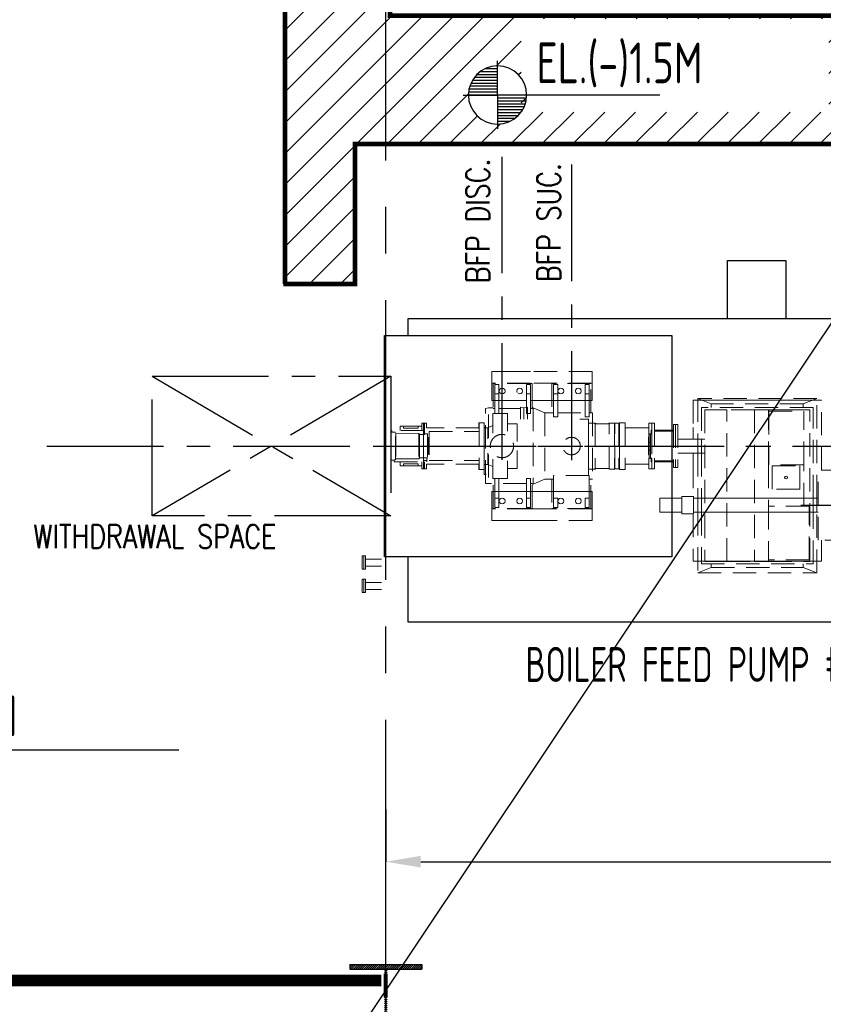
# Model space of a CAD drawing. Extents: x -7650383 to 4934791, y -114316 to 1826789.
# Tile 55 of 256: x 226249 to 233146, y 289374 to 297823. Entities that reach past the tile are written whole.
import ezdxf

# ---------------------------------------------------------------- set-up
doc = ezdxf.new("R2010")
doc.units = 0
doc.header["$LTSCALE"] = 800
doc.header["$MEASUREMENT"] = 0
for name, pattern in [('CENTER', [2, 1.25, -0.25, 0.25, -0.25]), ('CENTER2', [1.125, 0.75, -0.125, 0.125, -0.125]), ('DASHDOT', [1, 0.5, -0.25, 0, -0.25]), ('GTCHAIN', [24, 16, -3.2, 1.6, -3.2]), ('GTDASH', [12, 8, -4]), ('GTDOT', [6, 1.6, -4.4]), ('HIDDEN', [0.375, 0.25, -0.125])]:
    doc.linetypes.add(name, pattern=pattern)
doc.layers.get('0').update_dxf_attribs({"linetype": 'CONTINUOUS'})
for name, color, linetype in [('0-7-COL', 2, 'CENTER'), ('CEN', 2, 'CENTER'), ('CENTER', 2, 'CENTER'), ('COL', 1, 'CENTER'), ('DIM', 4, 'CONTINUOUS'), ('EQP', 1, 'CONTINUOUS'), ('GRID', 8, 'CENTER'), ('GT_1', 7, 'CONTINUOUS'), ('HANGERS', 1, 'CONTINUOUS'), ('STR', 2, 'CONTINUOUS'), ('TEXT', 3, 'CONTINUOUS'), ('TRENCH', 1, 'CONTINUOUS')]:
    doc.layers.add(name, color=color, linetype=linetype)
doc.layers.add('EQPT', color=8, linetype='HIDDEN', lineweight=9)
doc.styles.add('ROMANS', font='ISO9.shx', dxfattribs={"width": 0.8})
doc.styles.add('S1', font='SIMPLEX.SHX', dxfattribs={"height": 200})
doc.styles.add('S3', font='ROMANS1.SHX', dxfattribs={"width": 0.8})
doc.styles.get("Standard").update_dxf_attribs({"font": 'ISO9'})
doc.dimstyles.new('STANDARD$0', dxfattribs={"dimtxt": 250, "dimasz": 200, "dimexe": 0, "dimexo": 0, "dimgap": 100, "dimtad": 1, "dimdec": 0, "dimzin": 0, "dimdsep": 46, "dimtxsty": 'S1', "dimcen": 0, "dimadec": 0, "dimazin": 0, "dimtfac": 1, "dimtdec": 0, "dimtmove": 2, "dimatfit": 3, "dimfxl": 1, "dimtolj": 1, "dimtzin": 0, "dimarcsym": 0})

# ---------------------------------------------------------------- blocks, each defined once
blk = doc.blocks.new('*X52')
at = {"color": 0}
for p, q in [((36226, 29425), (36329.8, 29425)), ((36114.7, 29325), (36329.8, 29325)), ((36131.6, 29350), (36329.8, 29350)), ((36153.7, 29375), (36329.8, 29375)), ((36183.1, 29400), (36329.8, 29400)), ((36085.3, 29250), (36329.8, 29250)), ((36092.1, 29275), (36329.8, 29275)), ((36101.7, 29300), (36329.8, 29300)), ((36079.8, 29200), (36329.8, 29200)), ((36081.3, 29225), (36329.8, 29225))]:
    blk.add_line(p, q, dxfattribs=at)
blk = doc.blocks.new('LEVEL')
for p, q in [((0, 0), (0, 293.6)), ((-294.9, 0), (0, 0)), ((1392.6, 0), (0, 0)), ((0, 0), (0, -290.4))]:
    blk.add_line(p, q)
for start, end in [(90, 180), (0, 90), (180, 270), (270, 0)]:
    blk.add_arc((0, 0), 250, start, end)
blk.add_blockref('*X52', (-36329.8, -29197.5))
at = {"rotation": 180}
blk.add_blockref('*X52', (36329.8, 29197.5), dxfattribs=at)
at = {"flags": 4}
blk.add_attdef('LEVEL', (335.7, 101), '', height=250, dxfattribs=at)
blk = doc.blocks.new('*D355')
at = {"layer": 'DIM', "color": 9, "lineweight": -2, "transparency": 16777216}
for p, q in [((238261.2, 294164.4), (238261.2, 290597.9)), ((229391.2, 291045.3), (229391.2, 290597.9)), ((229691.2, 290597.9), (237961.2, 290597.9))]:
    blk.add_line(p, q, dxfattribs=at)
at = {"layer": 'DIM', "color": 9, "transparency": 16777216}
for points in [[(229691.2, 290647.9), (229691.2, 290547.9), (229391.2, 290597.9)], [(237961.2, 290647.9), (237961.2, 290547.9), (238261.2, 290597.9)]]:
    blk.add_solid(points, dxfattribs=at)
at = {"layer": 'DIM', "transparency": 16777216, "insert": (233826.2, 290872.9), "char_height": 350, "attachment_point": 5, "style": 'ROMANS'}
blk.add_mtext('\\A1;8870', dxfattribs=at)
blk = doc.blocks.new('TRENCH')
at = {"layer": 'GT_1', "linetype": 'Continuous', "ltscale": 0.025}
h = blk.add_hatch(dxfattribs=at)
h.set_pattern_fill('ANSI31', color=134, scale=1500, style=0)
h.paths.add_polyline_path([(365533, 135821.7), (364283, 135821.7), (364283, 132421.7), (356493, 132421.7), (356493, 134344.9), (355593, 134344.9), (355593, 130119.7), (356193.5, 130119.7), (356193.5, 131321.7), (362151, 131321.7), (362151, 130119.7), (362651, 130119.7), (362651, 131321.7), (364678, 131321.7), (364678, 130119.7), (365028, 130119.7), (365028, 131321.7), (365533, 131321.7)])
edge = h.paths.add_edge_path(flags=16)
edge.add_arc((357416.7, 131744.8), 250, 90, 180, ccw=False)
edge.add_arc((357416.7, 131744.8), 250, 0, 90, ccw=False)
edge.add_arc((357416.7, 131744.8), 250, -90, 0, ccw=False)
edge.add_arc((357416.7, 131744.8), 250, 180, 270, ccw=False)
h.paths.add_polyline_path([(357619.1, 131595.7), (360259.1, 131595.7), (360259.1, 132395.7), (357619.1, 132395.7)], flags=16)
h.paths.add_polyline_path([(364199.2, 131682.2), (365240.8, 131682.2)], flags=16)
h.paths.add_polyline_path([(360896.3, 131347.2), (360896.3, 132402.2), (360908.8, 132399.2), (360908.8, 131344.2)], flags=16)
at = {"layer": 'GT_1', "color": 134, "linetype": 'Continuous', "ltscale": 0.025, "const_width": 40, "flags": 128}
blk.add_lwpolyline([(355593, 130119.7), (355593, 134344.9), (356493, 134344.9), (356493, 132421.7), (364283, 132421.7), (364283, 135821.7), (365533, 135821.7), (365533, 131321.7), (365028, 131321.7), (365028, 130119.7), (364678, 130119.7), (364678, 131321.7), (362651, 131321.7), (362651, 130119.7), (362151, 130119.7), (362151, 131321.7), (356193.5, 131321.7), (356193.5, 130119.7), (355578.5, 130119.7)], dxfattribs=at)
blk = doc.blocks.new('BFP')
at = {"layer": '0-7-COL', "linetype": 'CENTER2', "ltscale": 2}
blk.add_line((44283.8, 128729.7), (48428.6, 128729.7), dxfattribs=at)
at = {"layer": 'CEN'}
blk.add_line((47940.6, 128221.7), (49426.2, 128221.7), dxfattribs=at)
at = {"layer": 'DIM', "color": 1}
blk.add_lwpolyline([(47312.8, 130321.7), (47812.8, 130321.7), (47812.8, 129821.7), (47312.8, 129821.7)], close=True, dxfattribs=at)
at = {"layer": 'DIM', "color": 1, "flags": 128}
for points in [[(52374.8, 127809.2), (54239.8, 127809.2), (54239.8, 128969.2), (52374.8, 128969.2), (52374.8, 129821.7), (44569.8, 129821.7), (44569.8, 129679.7)], [(44569.8, 127779.7), (44569.8, 127221.7), (50162.8, 127221.7), (50162.8, 127371.7), (51162.8, 127371.7), (51162.8, 127221.7), (52374.8, 127221.7), (52374.8, 127809.2)]]:
    blk.add_lwpolyline(points, dxfattribs=at)
blk.add_lwpolyline([(44368.3, 129679.7), (46834.8, 129679.7), (46834.8, 127779.7), (44368.3, 127779.7)], close=True, dxfattribs=at)
at = {"layer": 'EQPT', "linetype": 'GTDOT'}
for p, q in [((45621.1, 129369.7), (45290.8, 129369.7)), ((45290.8, 129369.7), (45290.8, 129367.5)), ((45506.6, 129214.2), (45503.3, 129201.7)), ((45503.3, 129201.7), (45506.6, 129189.2)), ((45515.8, 129223.4), (45506.6, 129214.2)), ((45528.3, 129226.7), (45515.8, 129223.4)), ((45540.8, 129223.4), (45528.3, 129226.7)), ((45549.8, 129214.5), (45540.8, 129223.4)), ((45540.8, 129180), (45550, 129189.2)), ((45553.3, 129201.7), (45550, 129214.2)), ((45550, 129189.2), (45553.3, 129201.7)), ((45595, 129256.7), (45585.8, 129256.7)), ((45585.8, 129256.7), (45585.8, 129176.7)), ((45620.8, 129176.7), (45620.8, 129229.8)), ((45635.8, 129079.9), (45635.8, 129221.8)), ((45300.8, 129119.7), (45585.8, 129119.7)), ((45515.8, 129180), (45528.3, 129176.7)), ((45528.3, 129176.7), (45540.8, 129180)), ((45585.8, 129176.7), (45620.8, 129176.7)), ((45585.8, 129176.7), (45585.8, 129007.8)), ((45620.8, 129071.9), (45620.8, 129176.7)), ((45621.1, 129119.7), (45669.1, 129119.7)), ((45804.8, 129119.7), (46139.8, 129119.7)), ((48077.8, 129122.7), (47057.8, 129122.7)), ((45298.3, 128841.7), (45298.3, 129007.7)), ((45298.3, 129007.7), (45425.3, 129007.7)), ((45425.3, 129007.7), (45425.3, 128857.1)), ((45585.8, 129007.8), (45594.8, 129007.8)), ((46118.8, 128959.7), (46044.8, 128959.7)), ((46118.8, 128477.7), (46118.8, 128959.7)), ((46120.3, 128928.2), (46118.8, 128931.7)), ((44702.8, 128924.7), (44702.8, 128854.7)), ((44702.8, 128854.7), (44702.8, 128534.7)), ((44702.8, 128854.7), (44712.8, 128854.7)), ((44712.8, 128854.7), (44712.8, 128924.7)), ((45224.3, 128529.7), (45224.3, 128886.7)), ((45254.3, 128886.7), (45235.3, 128886.7)), ((45298.3, 128904.9), (45254.3, 128886.7)), ((45254.3, 128886.7), (45254.3, 128791)), ((45425.3, 128921.2), (45507.3, 128921.2)), ((45507.3, 128921.2), (45507.3, 128768)), ((46123.8, 128926.7), (46120.3, 128928.2)), ((46154.8, 128926.7), (46123.8, 128926.7)), ((46385.8, 128861.7), (46386.8, 128861.7)), ((46386.8, 128861.7), (46386.8, 128597.7)), ((46661.8, 128865.7), (46656.8, 128865.7)), ((46656.8, 128865.7), (46656.8, 128833.2)), ((47017.7, 128889.7), (47017.7, 128789.7)), ((46638.8, 128804.7), (46634.8, 128804.7)), ((46634.8, 128797.3), (46634.8, 128804.7)), ((46634.8, 128729.7), (46634.8, 128796.9)), ((46652.8, 128834.7), (46638.8, 128834.7)), ((46638.8, 128834.7), (46638.8, 128624.7)), ((46648.7, 128830.2), (46648.7, 128827.5)), ((46648.7, 128766.3), (46648.7, 128758.7)), ((46656.8, 128835.7), (46652.8, 128835.7)), ((46652.8, 128835.7), (46652.8, 128623.7)), ((46656.8, 128833.2), (46661.8, 128833.2)), ((46661.8, 128800.7), (46663.7, 128800.7)), ((46663.7, 128800.7), (46663.7, 128658.7)), ((46885.8, 128789.7), (47021.8, 128789.7)), ((47057.8, 128789.7), (47057.8, 128669.7)), ((47087.8, 128789.7), (47087.8, 128669.7)), ((45507.3, 128538.2), (45507.3, 128691.4)), ((46634.8, 128729.7), (46634.8, 128654.7)), ((46648.7, 128700.8), (46648.7, 128693.1)), ((44702.8, 128604.7), (44731.8, 128604.7)), ((44712.8, 128595.7), (44712.8, 128534.7)), ((45254.3, 128572.7), (45254.3, 128668.4)), ((45298.3, 128617.7), (45298.3, 128451.7)), ((45425.3, 128451.7), (45425.3, 128602.3)), ((46386.8, 128597.7), (46385.8, 128597.7)), ((46634.8, 128654.7), (46638.8, 128654.7)), ((46652.8, 128624.7), (46638.8, 128624.7)), ((46648.7, 128632), (46648.7, 128629.3)), ((46656.8, 128623.7), (46652.8, 128623.7)), ((46661.8, 128626.2), (46656.8, 128626.2)), ((46656.8, 128626.2), (46656.8, 128593.7)), ((46656.8, 128593.7), (46661.8, 128593.7)), ((46663.7, 128658.7), (46661.8, 128658.7)), ((47021.8, 128669.7), (46885.8, 128669.7)), ((47017.7, 128669.7), (47017.7, 128569.7)), ((45254.3, 128572.7), (45235.3, 128572.7)), ((45298.3, 128554.5), (45254.3, 128572.7)), ((45425.3, 128538.2), (45507.3, 128538.2)), ((46118.8, 128527.7), (46120.3, 128531.2)), ((46120.3, 128531.2), (46123.8, 128532.7)), ((46123.8, 128532.7), (46154.8, 128532.7)), ((45239.8, 128486.7), (45235.3, 128486.7)), ((45298.3, 128451.7), (45425.3, 128451.7)), ((45300.8, 128339.7), (45585.8, 128339.7)), ((45635.8, 128339.7), (45432.5, 128339.7)), ((45621.1, 128339.7), (45669.1, 128339.7)), ((45804.8, 128339.7), (46139.8, 128339.7)), ((45503.3, 128257.8), (45506.6, 128270.3)), ((45506.6, 128270.2), (45503.3, 128257.7)), ((45506.6, 128245.2), (45503.3, 128257.8)), ((45503.3, 128257.7), (45506.6, 128245.2)), ((45512.8, 128276.4), (45506.6, 128270.2)), ((45515.8, 128279.4), (45528.3, 128282.7)), ((45528.3, 128282.7), (45540.8, 128279.4)), ((45540.8, 128279.4), (45550, 128270.3)), ((45550, 128270.3), (45553.3, 128257.8)), ((45553.3, 128257.8), (45550, 128245.2)), ((45585.8, 128202.8), (45585.8, 128282.7)), ((45585.8, 128282.7), (45620.8, 128282.7)), ((45620.8, 128282.7), (45620.8, 128229.6)), ((47057.8, 128281.7), (47057.8, 128161.7)), ((47087.8, 128281.7), (47087.8, 128161.7)), ((47117.8, 128281.7), (48017.8, 128281.7)), ((48047.8, 128161.7), (48047.8, 128281.7)), ((48077.8, 128161.7), (48077.8, 128281.7)), ((45506.6, 128245.2), (45512.8, 128239.1)), ((45515.8, 128236.1), (45506.6, 128245.2)), ((45528.3, 128232.8), (45515.8, 128236.1)), ((45540.8, 128236.1), (45528.3, 128232.8)), ((45549.8, 128245), (45540.8, 128236.1)), ((45595, 128202.8), (45585.8, 128202.8)), ((45621.1, 128089.7), (45290.8, 128089.7)), ((47117.8, 128161.7), (48017.8, 128161.7)), ((47057.8, 127742.7), (48077.8, 127742.7))]:
    blk.add_line(p, q, dxfattribs=at)
at = {"layer": 'EQPT'}
for p, q in [((45290.8, 129269.7), (45290.8, 129367.5)), ((46150.8, 129369.7), (45621.1, 129369.7)), ((46150.8, 129269.7), (46150.8, 129369.7)), ((45621.1, 129269.7), (45290.8, 129269.7)), ((45290.8, 129269.7), (45290.8, 129119.7)), ((46150.8, 129269.7), (45621.1, 129269.7)), ((46150.8, 129119.7), (46150.8, 129269.7)), ((45621.1, 129266.7), (45300.8, 129266.7)), ((45300.8, 129266.7), (45300.8, 129051.8)), ((45315.8, 129176.7), (45315.8, 129256.7)), ((45315.8, 129256.7), (45350.8, 129256.7)), ((45350.8, 129256.7), (45350.8, 129176.7)), ((45356.6, 129214.1), (45353.3, 129201.7)), ((45353.3, 129201.7), (45353.3, 129201.7)), ((45353.3, 129201.7), (45353.3, 129201.7)), ((45353.3, 129201.7), (45353.3, 129201.7)), ((45353.3, 129201.7), (45353.3, 129201.7)), ((45353.3, 129201.7), (45353.3, 129201.7)), ((45353.3, 129201.7), (45353.3, 129201.7)), ((45353.3, 129201.7), (45356.6, 129189.3)), ((45365.9, 129223.5), (45356.6, 129214.1)), ((45356.6, 129189.3), (45365.9, 129180)), ((45378.3, 129226.7), (45365.9, 129223.5)), ((45390.7, 129223.5), (45378.3, 129226.7)), ((45400.1, 129214.1), (45390.7, 129223.5)), ((45390.7, 129180), (45400.1, 129189.3)), ((45403.3, 129201.7), (45400.1, 129214.1)), ((45400.1, 129189.3), (45403.3, 129201.7)), ((45620.8, 129256.7), (45595, 129256.7)), ((45620.8, 129229.8), (45620.8, 129256.7)), ((45635.8, 129266.7), (45621.1, 129266.7)), ((45635.8, 129221.8), (45635.8, 129266.7)), ((46139.8, 129266.7), (45804.8, 129266.7)), ((45804.8, 129266.7), (45804.8, 129014.7)), ((45819.8, 129176.7), (45819.8, 129256.7)), ((45819.8, 129256.7), (45854.8, 129256.7)), ((45854.8, 129256.7), (45854.8, 129176.7)), ((45860.6, 129214.1), (45857.3, 129201.7)), ((45857.3, 129201.7), (45857.3, 129201.7)), ((45857.3, 129201.7), (45857.3, 129201.7)), ((45857.3, 129201.7), (45857.3, 129201.7)), ((45857.3, 129201.7), (45857.3, 129201.7)), ((45857.3, 129201.7), (45857.3, 129201.7)), ((45857.3, 129201.7), (45857.3, 129201.7)), ((45857.3, 129201.7), (45860.6, 129189.3)), ((45869.9, 129223.5), (45860.6, 129214.1)), ((45860.6, 129189.3), (45869.9, 129180)), ((45882.3, 129226.7), (45869.9, 129223.5)), ((45894.7, 129223.5), (45882.3, 129226.7)), ((45904.1, 129214.1), (45894.7, 129223.5)), ((45894.7, 129180), (45904.1, 129189.3)), ((45907.3, 129201.7), (45904.1, 129214.1)), ((45904.1, 129189.3), (45907.3, 129201.7)), ((46010.6, 129214.1), (46007.3, 129201.7)), ((46007.3, 129201.7), (46007.3, 129201.7)), ((46007.3, 129201.7), (46007.3, 129201.7)), ((46007.3, 129201.7), (46007.3, 129201.7)), ((46007.3, 129201.7), (46007.3, 129201.7)), ((46007.3, 129201.7), (46007.3, 129201.7)), ((46007.3, 129201.7), (46007.3, 129201.7)), ((46007.3, 129201.7), (46010.6, 129189.3)), ((46019.9, 129223.5), (46010.6, 129214.1)), ((46010.6, 129189.3), (46019.9, 129180)), ((46032.3, 129226.7), (46019.9, 129223.5)), ((46044.7, 129223.5), (46032.3, 129226.7)), ((46054.1, 129214.1), (46044.7, 129223.5)), ((46044.7, 129180), (46054.1, 129189.3)), ((46057.3, 129201.7), (46054.1, 129214.1)), ((46054.1, 129189.3), (46057.3, 129201.7)), ((46089.8, 129176.7), (46089.8, 129256.7)), ((46089.8, 129256.7), (46124.8, 129256.7)), ((46124.8, 129256.7), (46124.8, 129176.7)), ((46139.8, 129014.7), (46139.8, 129266.7)), ((45290.8, 129119.7), (45300.8, 129119.7)), ((45350.8, 129176.7), (45315.8, 129176.7)), ((45315.8, 129176.7), (45315.8, 129007.8)), ((45350.8, 129007.8), (45350.8, 129176.7)), ((45365.9, 129180), (45378.3, 129176.7)), ((45378.3, 129176.7), (45390.7, 129180)), ((45804.8, 129119.7), (45669.1, 129119.7)), ((45854.8, 129176.7), (45819.8, 129176.7)), ((45819.8, 129176.7), (45819.8, 128981.7)), ((45854.8, 128981.7), (45854.8, 129176.7)), ((45869.9, 129180), (45882.3, 129176.7)), ((45882.3, 129176.7), (45894.7, 129180)), ((46019.9, 129180), (46032.3, 129176.7)), ((46032.3, 129176.7), (46044.7, 129180)), ((46124.8, 129176.7), (46089.8, 129176.7)), ((46089.8, 129176.7), (46089.8, 128981.7)), ((46124.8, 128981.7), (46124.8, 129176.7)), ((46139.8, 129119.7), (46150.8, 129119.7)), ((47057.8, 129122.7), (47017.7, 129122.7)), ((47017.7, 129122.7), (47017.7, 128889.7)), ((48077.8, 129137.2), (47057.8, 129137.2)), ((47057.8, 129137.2), (47057.8, 128789.7)), ((47172.8, 129090.7), (47057.8, 129137.2)), ((47962.7, 129090.7), (48077.8, 129137.2)), ((48077.8, 128281.7), (48077.8, 129137.2)), ((48117.8, 129122.7), (48077.8, 129122.7)), ((48117.8, 128521.7), (48117.8, 129122.7)), ((45235.3, 129050.7), (45260.3, 129056.7)), ((45235.3, 128408.7), (45235.3, 129050.7)), ((45260.3, 128800.8), (45260.3, 129056.7)), ((45260.3, 129056.7), (45300.8, 129056.7)), ((45300.8, 129051.8), (45315.8, 129051.8)), ((45350.8, 129051.8), (45534.8, 129051.8)), ((45620.8, 129007.8), (45620.8, 129071.9)), ((45620.8, 129051.8), (45635.8, 129051.8)), ((45635.8, 129051.8), (45635.8, 129079.9)), ((45635.8, 129056.7), (45645.3, 129056.7)), ((45745.3, 129014.7), (45645.3, 129056.7)), ((45645.3, 129056.7), (45645.3, 128402.7)), ((48047.8, 129059.7), (47087.8, 129059.7)), ((47087.8, 129059.7), (47087.8, 128789.7)), ((47307.8, 129039.7), (47117.8, 129039.7)), ((47117.8, 129039.7), (47117.8, 127739.7)), ((47962.7, 129090.7), (47172.8, 129090.7)), ((47172.8, 129090.7), (47172.8, 129059.7)), ((47307.8, 127739.7), (47307.8, 129039.7)), ((47544.8, 129039.7), (47307.8, 129039.7)), ((47663.8, 129039.7), (47544.8, 129039.7)), ((47544.8, 129039.7), (47544.8, 127739.7)), ((47663.8, 128569.2), (47663.8, 129039.7)), ((48017.8, 129039.7), (47663.8, 129039.7)), ((47666.3, 129039.7), (47666.3, 129040.7)), ((47666.3, 129040.7), (47966.3, 129040.7)), ((47666.3, 129028.6), (47966.3, 129028.6)), ((47666.3, 129028.6), (47666.3, 128569.2)), ((47962.7, 129059.7), (47962.7, 129090.7)), ((47966.3, 129040.7), (47966.3, 129039.7)), ((47966.3, 128569.2), (47966.3, 129028.6)), ((48017.8, 127739.7), (48017.8, 129039.7)), ((48047.8, 128281.7), (48047.8, 129059.7)), ((45315.8, 129007.8), (45350.8, 129007.8)), ((45594.8, 129007.8), (45620.8, 129007.8)), ((45745.3, 129014.7), (45745.3, 128444.7)), ((45804.8, 129014.7), (45745.3, 129014.7)), ((45804.8, 129014.7), (45819.8, 129014.7)), ((45819.8, 128981.7), (45854.8, 128981.7)), ((45854.8, 129014.7), (46089.8, 129014.7)), ((46089.8, 128981.7), (46124.8, 128981.7)), ((46124.8, 129014.7), (46139.8, 129014.7)), ((46139.8, 129014.7), (46154.8, 129014.7)), ((46154.8, 129014.7), (46154.8, 128444.7)), ((44431.8, 128851.7), (44423.8, 128851.7)), ((44423.8, 128851.7), (44423.8, 128607.7)), ((44711.8, 128863.7), (44431.8, 128863.7)), ((44431.8, 128863.7), (44431.8, 128848.2)), ((44431.8, 128848.2), (44442.3, 128848.2)), ((44462.3, 128848.2), (44442.3, 128848.2)), ((44462.3, 128611.2), (44462.3, 128848.2)), ((44687.8, 128899.7), (44501.8, 128899.7)), ((44501.8, 128863.7), (44501.8, 128899.7)), ((44532.8, 128899.7), (44532.8, 128883.7)), ((44532.8, 128883.7), (44656.8, 128883.7)), ((44656.8, 128883.7), (44656.8, 128899.7)), ((44712.8, 128924.7), (44687.8, 128924.7)), ((44687.8, 128924.7), (44687.8, 128863.7)), ((44727.8, 128924.7), (44702.8, 128924.7)), ((44711.8, 128830.2), (44711.8, 128863.7)), ((44712.8, 128835.7), (44712.8, 128854.7)), ((44727.8, 128884.7), (44727.8, 128924.7)), ((45180.3, 128884.7), (44727.8, 128884.7)), ((44790.1, 128854.7), (44750.8, 128854.7)), ((44750.8, 128854.7), (44750.8, 128604.7)), ((44750.8, 128854.7), (45180.3, 128854.7)), ((45178.3, 128884.7), (45165.1, 128884.7)), ((45165.1, 128854.7), (45180.3, 128854.7)), ((45180.3, 128854.7), (45165.1, 128854.7)), ((45224.3, 128929.7), (45178.3, 128929.7)), ((45178.3, 128929.7), (45178.3, 128884.7)), ((45180.3, 128929.7), (45180.3, 128529.7)), ((45224.3, 128929.7), (45224.3, 128529.7)), ((45235.3, 128886.7), (45224.3, 128886.7)), ((46154.8, 128926.7), (46177.8, 128926.7)), ((46181.3, 128923.2), (46177.8, 128926.7)), ((46177.8, 128926.7), (46177.8, 128532.7)), ((46184.9, 128921.7), (46181.3, 128923.2)), ((46290.8, 128921.7), (46184.9, 128921.7)), ((46294.3, 128923.2), (46290.8, 128921.7)), ((46297.8, 128926.7), (46294.3, 128923.2)), ((46297.8, 128532.7), (46297.8, 128926.7)), ((46297.8, 128926.7), (46343.8, 128926.7)), ((46343.8, 128926.7), (46343.8, 128532.7)), ((46343.8, 128926.7), (46344.8, 128924.7)), ((46344.8, 128534.7), (46344.8, 128924.7)), ((46344.8, 128924.7), (46380.8, 128924.7)), ((46380.8, 128924.7), (46380.8, 128534.7)), ((46385.8, 128861.7), (46380.8, 128861.7)), ((46431.8, 128929.7), (46385.8, 128929.7)), ((46385.8, 128929.7), (46385.8, 128529.7)), ((46431.8, 128929.7), (46432.8, 128929.7)), ((46432.8, 128929.7), (46432.8, 128529.7)), ((46432.8, 128884.7), (46636.7, 128884.7)), ((46661.8, 128924.7), (46636.7, 128924.7)), ((46636.7, 128924.7), (46636.7, 128534.7)), ((46661.8, 128924.7), (46661.8, 128534.7)), ((46686.8, 128924.7), (46661.8, 128924.7)), ((46661.8, 128924.7), (46661.8, 128534.7)), ((46686.8, 128924.7), (46686.8, 128534.7)), ((46846.8, 128865.7), (46686.8, 128865.7)), ((46846.8, 128857.2), (46686.8, 128857.2)), ((46846.8, 128857.2), (46846.8, 128865.7)), ((46846.8, 128859.7), (46847.7, 128859.7)), ((46866.8, 128914.7), (46847.7, 128914.7)), ((46847.7, 128914.7), (46847.7, 128544.7)), ((46866.8, 128914.7), (46866.8, 128544.7)), ((46885.8, 128914.7), (46866.8, 128914.7)), ((46866.8, 128914.7), (46866.8, 128544.7)), ((46885.8, 128914.7), (46885.8, 128544.7)), ((44462.3, 128840.2), (44464.8, 128839.2)), ((44464.8, 128839.2), (44662.8, 128838.7)), ((44464.8, 128839.2), (44464.8, 128620.2)), ((44662.8, 128838.7), (44669.8, 128830.2)), ((44662.8, 128838.7), (44662.8, 128620.7)), ((44669.8, 128830.2), (44711.8, 128830.2)), ((44669.8, 128830.2), (44669.8, 128629.2)), ((44711.8, 128833.7), (44718.8, 128833.7)), ((44718.8, 128835.7), (44712.8, 128835.7)), ((44718.8, 128833.7), (44718.8, 128835.7)), ((44737.8, 128833.7), (44718.8, 128833.7)), ((44737.8, 128833.7), (44737.8, 128625.7)), ((44739.8, 128804.7), (44737.8, 128804.7)), ((44739.8, 128804.7), (44739.8, 128654.7)), ((44748.3, 128800.7), (44745.8, 128800.7)), ((44745.8, 128800.7), (44745.8, 128658.7)), ((44750.8, 128798.4), (44748.3, 128800.7)), ((44748.3, 128800.7), (44748.3, 128658.7)), ((47021.8, 128789.7), (47117.8, 128789.7)), ((44423.8, 128607.7), (44442.3, 128607.7)), ((44451.8, 128607.7), (44442.3, 128607.7)), ((44451.8, 128611.2), (44462.3, 128611.2)), ((44451.8, 128611.2), (44451.8, 128595.7)), ((44451.8, 128595.7), (44731.8, 128595.7)), ((44464.8, 128620.2), (44462.3, 128619.2)), ((44662.8, 128620.7), (44464.8, 128620.2)), ((44501.8, 128595.7), (44501.8, 128559.7)), ((44669.8, 128629.2), (44662.8, 128620.7)), ((44731.8, 128629.2), (44669.8, 128629.2)), ((44687.8, 128534.7), (44687.8, 128595.7)), ((44731.8, 128595.7), (44731.8, 128629.2)), ((44731.8, 128625.7), (44737.8, 128625.7)), ((44737.8, 128654.7), (44739.8, 128654.7)), ((44745.8, 128658.7), (44748.3, 128658.7)), ((44748.3, 128658.7), (44750.8, 128661)), ((44750.8, 128604.7), (44790.1, 128604.7)), ((44750.8, 128604.7), (45180.3, 128604.7)), ((45165.1, 128604.7), (45180.3, 128604.7)), ((45180.3, 128604.7), (45165.1, 128604.7)), ((45260.3, 128658.6), (45260.3, 128402.7)), ((46380.8, 128597.7), (46385.8, 128597.7)), ((46686.8, 128602.2), (46846.8, 128602.2)), ((46686.8, 128593.7), (46846.8, 128593.7)), ((46846.8, 128593.7), (46846.8, 128602.2)), ((46846.8, 128599.7), (46847.7, 128599.7)), ((47021.8, 128669.7), (47117.8, 128669.7)), ((47057.8, 128669.7), (47057.8, 128281.7)), ((47087.8, 128669.7), (47087.8, 128281.7)), ((44501.8, 128559.7), (44687.8, 128559.7)), ((44656.8, 128575.7), (44532.8, 128575.7)), ((44532.8, 128575.7), (44532.8, 128559.7)), ((44656.8, 128559.7), (44656.8, 128575.7)), ((44712.8, 128534.7), (44687.8, 128534.7)), ((44727.8, 128534.7), (44702.8, 128534.7)), ((45180.3, 128574.7), (44727.8, 128574.7)), ((44727.8, 128574.7), (44727.8, 128534.7)), ((45178.3, 128574.7), (45165.1, 128574.7)), ((45178.3, 128529.7), (45178.3, 128574.7)), ((45224.3, 128529.7), (45178.3, 128529.7)), ((45235.3, 128572.7), (45224.3, 128572.7)), ((45224.3, 128486.7), (45224.3, 128529.7)), ((46177.8, 128532.7), (46154.8, 128532.7)), ((46177.8, 128532.7), (46181.3, 128536.2)), ((46181.3, 128536.2), (46184.9, 128537.7)), ((46184.9, 128537.7), (46290.8, 128537.7)), ((46290.8, 128537.7), (46294.3, 128536.2)), ((46294.3, 128536.2), (46297.8, 128532.7)), ((46343.8, 128532.7), (46297.8, 128532.7)), ((46344.8, 128534.7), (46343.8, 128532.7)), ((46380.8, 128534.7), (46344.8, 128534.7)), ((46431.8, 128529.7), (46385.8, 128529.7)), ((46432.8, 128529.7), (46431.8, 128529.7)), ((46432.8, 128574.7), (46636.7, 128574.7)), ((46661.8, 128534.7), (46636.7, 128534.7)), ((46686.8, 128534.7), (46661.8, 128534.7)), ((46866.8, 128544.7), (46847.7, 128544.7)), ((46885.8, 128544.7), (46866.8, 128544.7)), ((47017.7, 128569.7), (47017.7, 128296.7)), ((47966.3, 128569.2), (47663.8, 128569.2)), ((47663.8, 128569.2), (47664.2, 128214.2)), ((47966.3, 128568.7), (47666.3, 128569.2)), ((47696.5, 128359.7), (47696.5, 128559.7)), ((47696.5, 128559.7), (47933.5, 128559.7)), ((47933.5, 128559.7), (47933.5, 128359.7)), ((47966.3, 128568.7), (47966.3, 128569.2)), ((47966.3, 128214.7), (47966.3, 128568.7)), ((48089.7, 127921.7), (48089.7, 128521.7)), ((48117.8, 128521.7), (49248.2, 128521.7)), ((45235.3, 128486.7), (45224.3, 128486.7)), ((45315.8, 128282.7), (45315.8, 128451.6)), ((45315.8, 128282.7), (45315.8, 128451.6)), ((45315.8, 128451.6), (45350.8, 128451.6)), ((45350.8, 128451.6), (45350.8, 128282.7)), ((45620.8, 128451.6), (45585.8, 128451.6)), ((45585.8, 128451.6), (45585.8, 128282.7)), ((45620.8, 128282.7), (45620.8, 128451.6)), ((45645.3, 128402.7), (45745.3, 128444.7)), ((45745.3, 128444.7), (45804.8, 128444.7)), ((45819.8, 128444.7), (45804.8, 128444.7)), ((45804.8, 128444.7), (45804.8, 128192.7)), ((46124.8, 128477.7), (45819.8, 128477.7)), ((45819.8, 128477.7), (45819.8, 128282.7)), ((46124.8, 128477.7), (46110.3, 128477.7)), ((46124.8, 128282.7), (46124.8, 128477.7)), ((46139.8, 128444.7), (46124.8, 128444.7)), ((46139.8, 128192.7), (46139.8, 128444.7)), ((46154.8, 128444.7), (46139.8, 128444.7)), ((47806.1, 128468.5), (47802.5, 128459.7)), ((47802.5, 128459.7), (47806.1, 128450.9)), ((47815, 128472.2), (47806.1, 128468.5)), ((47806.1, 128450.9), (47815, 128447.2)), ((47823.8, 128468.5), (47815, 128472.2)), ((47815, 128447.2), (47823.8, 128450.9)), ((47827.5, 128459.7), (47823.8, 128468.5)), ((47823.8, 128450.9), (47827.5, 128459.7)), ((45239.8, 128407.6), (45235.3, 128408.7)), ((45585.8, 128407.6), (45235.3, 128407.6)), ((45290.8, 128189.7), (45290.8, 128339.7)), ((45290.8, 128339.7), (45300.8, 128339.7)), ((45300.8, 128192.7), (45300.8, 128407.6)), ((45635.8, 128407.6), (45620.8, 128407.6)), ((45635.8, 128192.7), (45635.8, 128407.6)), ((45635.8, 128402.7), (45645.3, 128402.7)), ((45804.8, 128339.7), (45635.8, 128339.7)), ((45804.8, 128339.7), (45669.1, 128339.7)), ((46150.8, 128339.7), (46139.8, 128339.7)), ((46139.8, 128339.7), (46150.8, 128339.7)), ((46150.8, 128189.7), (46150.8, 128339.7)), ((46150.8, 128339.7), (46150.8, 128189.7)), ((47933.5, 128359.7), (47696.5, 128359.7)), ((45315.8, 128282.7), (45315.8, 128202.8)), ((45350.8, 128282.7), (45315.8, 128282.7)), ((45315.8, 128282.7), (45315.8, 128202.7)), ((45350.8, 128282.7), (45315.8, 128282.7)), ((45350.8, 128202.8), (45350.8, 128282.7)), ((45350.8, 128202.7), (45350.8, 128282.7)), ((45353.3, 128257.8), (45356.6, 128270.1)), ((45353.3, 128257.7), (45356.6, 128270.1)), ((45356.6, 128245.4), (45353.3, 128257.8)), ((45353.3, 128257.8), (45353.3, 128257.8)), ((45353.3, 128257.8), (45353.3, 128257.8)), ((45353.3, 128257.8), (45353.3, 128257.8)), ((45353.3, 128257.8), (45353.3, 128257.8)), ((45353.3, 128257.8), (45353.3, 128257.8)), ((45353.3, 128257.8), (45353.3, 128257.8)), ((45356.6, 128245.3), (45353.3, 128257.7)), ((45353.3, 128257.7), (45353.3, 128257.7)), ((45353.3, 128257.7), (45353.3, 128257.7)), ((45353.3, 128257.7), (45353.3, 128257.7)), ((45353.3, 128257.7), (45353.3, 128257.7)), ((45353.3, 128257.7), (45353.3, 128257.7)), ((45353.3, 128257.7), (45353.3, 128257.7)), ((45356.6, 128270.1), (45365.9, 128279.5)), ((45356.6, 128270.1), (45365.9, 128279.4)), ((45365.9, 128279.5), (45378.3, 128282.7)), ((45365.9, 128279.4), (45378.3, 128282.7)), ((45378.3, 128282.7), (45390.7, 128279.5)), ((45390.7, 128279.5), (45400.1, 128270.1)), ((45400.1, 128270.1), (45403.3, 128257.8)), ((45403.3, 128257.8), (45400.1, 128245.4)), ((45515.8, 128279.4), (45512.8, 128276.4)), ((45528.3, 128282.7), (45515.8, 128279.4)), ((45540.8, 128279.4), (45528.3, 128282.7)), ((45550, 128270.2), (45540.8, 128279.4)), ((45553.3, 128257.7), (45550, 128270.2)), ((45550, 128245.2), (45553.3, 128257.7)), ((45585.8, 128202.7), (45585.8, 128282.7)), ((45585.8, 128282.7), (45620.8, 128282.7)), ((45620.8, 128282.7), (45620.8, 128202.7)), ((45837.3, 128282.7), (45819.8, 128282.7)), ((45819.8, 128282.7), (45819.8, 128202.7)), ((45819.8, 128282.7), (45819.8, 128202.8)), ((45854.8, 128282.7), (45819.8, 128282.7)), ((45854.8, 128202.8), (45854.8, 128282.7)), ((45857.3, 128257.8), (45860.6, 128270.1)), ((45860.6, 128245.4), (45857.3, 128257.8)), ((45857.3, 128257.8), (45857.3, 128257.8)), ((45857.3, 128257.8), (45857.3, 128257.8)), ((45857.3, 128257.8), (45857.3, 128257.8)), ((45857.3, 128257.8), (45857.3, 128257.8)), ((45857.3, 128257.8), (45857.3, 128257.8)), ((45857.3, 128257.8), (45857.3, 128257.8)), ((45860.6, 128270.1), (45869.9, 128279.5)), ((45869.9, 128279.5), (45882.3, 128282.7)), ((45882.3, 128282.7), (45894.7, 128279.5)), ((45894.7, 128279.5), (45904.1, 128270.1)), ((45904.1, 128270.1), (45907.3, 128257.8)), ((45907.3, 128257.8), (45904.1, 128245.4)), ((46007.3, 128257.8), (46010.6, 128270.1)), ((46010.6, 128245.4), (46007.3, 128257.8)), ((46007.3, 128257.8), (46007.3, 128257.8)), ((46007.3, 128257.8), (46007.3, 128257.8)), ((46007.3, 128257.8), (46007.3, 128257.8)), ((46007.3, 128257.8), (46007.3, 128257.8)), ((46007.3, 128257.8), (46007.3, 128257.8)), ((46007.3, 128257.8), (46007.3, 128257.8)), ((46010.6, 128270.1), (46019.9, 128279.5)), ((46019.9, 128279.5), (46032.3, 128282.7)), ((46032.3, 128282.7), (46044.7, 128279.5)), ((46044.7, 128279.5), (46054.1, 128270.1)), ((46054.1, 128270.1), (46057.3, 128257.8)), ((46057.3, 128257.8), (46054.1, 128245.4)), ((46089.8, 128282.7), (46089.8, 128202.8)), ((46124.8, 128282.7), (46089.8, 128282.7)), ((46124.8, 128282.7), (46110.3, 128282.7)), ((46124.8, 128202.7), (46124.8, 128282.7)), ((46124.8, 128202.8), (46124.8, 128282.7)), ((46921.7, 128281.7), (46731.8, 128281.7)), ((46731.8, 128281.7), (46731.8, 128161.7)), ((47021.8, 128296.7), (46921.7, 128296.7)), ((46921.7, 128296.7), (46921.7, 128146.7)), ((47021.8, 128146.7), (47021.8, 128296.7)), ((47021.8, 128281.7), (47117.8, 128281.7)), ((48017.8, 128281.7), (48089.7, 128281.7)), ((45621.1, 128189.7), (45290.8, 128189.7)), ((45290.8, 128189.7), (45290.8, 128091.9)), ((45621.1, 128192.7), (45300.8, 128192.7)), ((45315.8, 128202.8), (45350.8, 128202.8)), ((45315.8, 128202.7), (45350.8, 128202.7)), ((45365.9, 128236), (45356.6, 128245.4)), ((45365.9, 128235.9), (45356.6, 128245.3)), ((45378.3, 128232.8), (45365.9, 128236)), ((45378.3, 128232.7), (45365.9, 128235.9)), ((45390.7, 128236), (45378.3, 128232.8)), ((45400.1, 128245.4), (45390.7, 128236)), ((45512.8, 128239.1), (45515.8, 128236.1)), ((45512.8, 128192.7), (45635.8, 128192.7)), ((45512.8, 128189.7), (45837.3, 128189.7)), ((45515.8, 128236.1), (45528.3, 128232.7)), ((45528.3, 128232.7), (45540.8, 128236.1)), ((45540.8, 128236.1), (45550, 128245.2)), ((45620.8, 128202.7), (45585.8, 128202.7)), ((45620.8, 128202.8), (45595, 128202.8)), ((45620.8, 128229.6), (45620.8, 128202.8)), ((45635.8, 128192.7), (45621.1, 128192.7)), ((46150.8, 128189.7), (45621.1, 128189.7)), ((45635.8, 128237.7), (45635.8, 128192.7)), ((45804.8, 128192.7), (45837.3, 128192.7)), ((46139.8, 128192.7), (45804.8, 128192.7)), ((45819.8, 128202.8), (45854.8, 128202.8)), ((45819.8, 128202.7), (45837.3, 128202.7)), ((45869.9, 128236), (45860.6, 128245.4)), ((45882.3, 128232.8), (45869.9, 128236)), ((45894.7, 128236), (45882.3, 128232.8)), ((45904.1, 128245.4), (45894.7, 128236)), ((46019.9, 128236), (46010.6, 128245.4)), ((46032.3, 128232.8), (46019.9, 128236)), ((46044.7, 128236), (46032.3, 128232.8)), ((46054.1, 128245.4), (46044.7, 128236)), ((46089.8, 128202.8), (46124.8, 128202.8)), ((46110.3, 128202.7), (46124.8, 128202.7)), ((46110.3, 128192.7), (46139.8, 128192.7)), ((46110.3, 128189.7), (46150.8, 128189.7)), ((46150.8, 128089.7), (46150.8, 128189.7)), ((46150.8, 128189.7), (46150.8, 128089.7)), ((48014.3, 128214.7), (47664.2, 128214.7)), ((47664.2, 128214.7), (47664.2, 127851.3)), ((48014.3, 127754.6), (48014.3, 128214.7)), ((45512.8, 128089.7), (45837.3, 128089.7)), ((46150.8, 128089.7), (45621.1, 128089.7)), ((46110.3, 128089.7), (46150.8, 128089.7)), ((46731.8, 128161.7), (46921.7, 128161.7)), ((46921.7, 128146.7), (47021.8, 128146.7)), ((47017.7, 128146.7), (47017.7, 127742.7)), ((47021.8, 128161.7), (47117.8, 128161.7)), ((47057.8, 128161.7), (47057.8, 127642.2)), ((47087.8, 128161.7), (47087.8, 127719.7)), ((48017.8, 128161.7), (48089.7, 128161.7)), ((48047.8, 127719.7), (48047.8, 128161.7)), ((48077.8, 127642.2), (48077.8, 128161.7)), ((49248.2, 127921.7), (48117.8, 127921.7)), ((48117.8, 127742.7), (48117.8, 127921.7)), ((47664.2, 127851.3), (47663.8, 127739.7)), ((47664.2, 127794.2), (47664.2, 127851.3)), ((44206.3, 127759.9), (44341.3, 127759.9)), ((47663.8, 127739.7), (47664.2, 127754.6)), ((48014.3, 127754.6), (47664.2, 127754.6)), ((44206.3, 127699.6), (44341.3, 127699.6)), ((47017.7, 127742.7), (47057.8, 127742.7)), ((47172.8, 127688.7), (47057.8, 127642.2)), ((47087.8, 127719.7), (48047.8, 127719.7)), ((47117.8, 127739.7), (47307.8, 127739.7)), ((47172.8, 127719.7), (47172.8, 127688.7)), ((47172.8, 127688.7), (47962.7, 127688.7)), ((47307.8, 127739.7), (47544.8, 127739.7)), ((47663.8, 127739.7), (47544.8, 127739.7)), ((47663.8, 127739.7), (48017.8, 127739.7)), ((47962.7, 127688.7), (47962.7, 127719.7)), ((47962.7, 127688.7), (48077.8, 127642.2)), ((48077.8, 127742.7), (48117.8, 127742.7)), ((47057.8, 127642.2), (48077.8, 127642.2)), ((44206.3, 127559.9), (44341.3, 127559.9)), ((44206.3, 127499.6), (44341.3, 127499.6))]:
    blk.add_line(p, q, dxfattribs=at)
at = {"layer": 'EQPT', "linetype": 'GTDASH'}
for p, q in [((45533.3, 129063.3), (45564.8, 129058.9)), ((45534.8, 128961), (45534.8, 129063.1)), ((45564.8, 129058.9), (45596.4, 129063.3)), ((45594.8, 128961), (45594.8, 129063.1))]:
    blk.add_line(p, q, dxfattribs=at)
at = {"layer": 'EQPT', "linetype": 'GTCHAIN'}
blk.add_line((45564.8, 128961), (45564.8, 129060), dxfattribs=at)
at = {"layer": 'EQPT'}
for points in [[(44191.3, 127786.9), (44176.3, 127786.9), (44176.3, 127672.6), (44191.3, 127672.6)], [(44191.3, 127786.9), (44206.3, 127786.9), (44206.3, 127672.6), (44191.3, 127672.6)], [(44191.3, 127586.9), (44176.3, 127586.9), (44176.3, 127472.6), (44191.3, 127472.6)], [(44191.3, 127586.9), (44206.3, 127586.9), (44206.3, 127472.6), (44191.3, 127472.6)]]:
    blk.add_lwpolyline(points, close=True, dxfattribs=at)
for centre, radius in [((45376.3, 128729.7), 100), ((45973.8, 128729.7), 75)]:
    blk.add_circle(centre, radius, dxfattribs=at)
at = {"layer": 'GRID'}
for p, q in [((42373.8, 129329.7), (44423.8, 128129.7)), ((44423.8, 129329.7), (42373.8, 128129.7))]:
    blk.add_line(p, q, dxfattribs=at)
blk.add_lwpolyline([(42373.8, 129329.7), (44423.8, 129329.7), (44423.8, 128129.7), (42373.8, 128129.7)], close=True, dxfattribs=at)
blk = doc.blocks.new('A$C41E52089')
at = {"layer": 'COL'}
h = blk.add_hatch(dxfattribs=at)
h.set_pattern_fill('ANSI31', color=256, scale=100, style=0)
h.paths.add_polyline_path([(310, -720), (0, -720), (0, -760), (310, -760)])
h.paths.add_polyline_path([(0, -720), (-310, -720), (-310, -760), (0, -760)])
h.paths.add_polyline_path([(0, 0), (-12.5, 0), (-12.5, -720), (0, -720)])
h.paths.add_polyline_path([(0, 720), (-12.5, 720), (-12.5, 0), (0, 0)])
h.paths.add_polyline_path([(12.5, 0), (0, 0), (0, -720), (12.5, -720)])
h.paths.add_polyline_path([(12.5, 720), (0, 720), (0, 0), (12.5, 0)])
h.paths.add_polyline_path([(310, 760), (0, 760), (0, 720.4), (12.5, 720), (310, 720)])
h.paths.add_polyline_path([(0, 760), (-310, 760), (-310, 720), (0, 720)])
at = {"layer": 'COL', "color": 2}
for p, q in [((0, -800.2), (0, 800.2)), ((123.3, 0), (-123.3, 0))]:
    blk.add_line(p, q, dxfattribs=at)
at = {"layer": 'COL'}
for p, q in [((-310, 760), (310, 760)), ((-310, 760), (-310, 720)), ((-310, 720), (310, 720)), ((-12.5, -720), (-12.5, 720)), ((12.5, -720), (12.5, 720)), ((310, 760), (310, 720)), ((-310, -720), (310, -720)), ((-310, -760), (-310, -720)), ((-310, -760), (310, -760)), ((310, -760), (310, -720))]:
    blk.add_line(p, q, dxfattribs=at)

msp = doc.modelspace()

# ---------------------------------------------------------------- linework, layer by layer
at = {"layer": '0-7-COL', "linetype": 'CENTER2', "ltscale": 4}
msp.add_line((222067.7, 291556.4), (227615.3, 291556.4), dxfattribs=at)
at = {"layer": 'CENTER'}
for p, q in [((230387.7, 296646.8), (230387.7, 294043.4)), ((230985.2, 296579.5), (230985.2, 294043.4)), ((226482.2, 294164.4), (234750.6, 294164.4))]:
    msp.add_line(p, q, dxfattribs=at)
at = {"layer": 'GRID', "linetype": 'CENTER2', "ltscale": 4}
msp.add_line((229391.2, 253416), (229391.2, 301966.7), dxfattribs=at)
at = {"layer": 'HANGERS', "flags": 128}
msp.add_lwpolyline([(258771.9, 304043.3), (247428.5, 296330.3), (260898.5, 296330.3), (256868.8, 287847.9), (254934.3, 287847.9), (233958.5, 296330.3), (218302.3, 272900.3), (228301.3, 270706.6), (244270.3, 270673.2), (251935.4, 276699), (256599.6, 269508.6), (266050.3, 269508.6)], dxfattribs=at)
at = {"layer": 'STR', "color": 7, "linetype": 'DASHDOT', "const_width": 100}
msp.add_lwpolyline([(219428.7, 289578.9), (229353.7, 289578.9)], dxfattribs=at)

# ---------------------------------------------------------------- block references
at = {"layer": 'COL'}
msp.add_blockref('A$C41E52089', (229391.2, 288956.4), dxfattribs=at)
at = {"layer": 'DIM'}
ref = msp.add_blockref('LEVEL', (230349.9, 297176.5), dxfattribs=at)
ref.add_attrib('LEVEL', 'EL.(-)1.5M', (230685.6, 297277.4), dxfattribs={"layer": '0', "height": 350, "style": 'ROMANS', "width": 0.8, "flags": 4})
at = {"layer": 'EQP'}
msp.add_blockref('BFP', (185011.4, 165434.7), dxfattribs=at)
at = {"layer": 'TRENCH'}
msp.add_blockref('TRENCH', (-127066.8, 165434.7), dxfattribs=at)

# ---------------------------------------------------------------- texts
at = {"layer": 'TEXT', "style": 'S3', "width": 0.8}
for s, p in [('BFP DISC.', (230279.7, 295561.4)), ('BFP SUC.', (230889.7, 295571.2))]:
    msp.add_text(s, height=200, rotation=90, dxfattribs=at).set_placement(p)
at = {"layer": 'TEXT'}
for s, height, style, width, p in [('WITHDRAWAL SPACE', 200, 'S3', 0.8, (226366.4, 293288.4)), ('BOILER FEED PUMP # A', 300, 'ROMANS', 0.75, (230589.9, 292140.4)), ('BFP CRANE APPROACH', 350, 'ROMANS', 0.8, (222606.6, 291675))]:
    msp.add_text(s, height=height, dxfattribs=dict(at, style=style, width=width)).set_placement(p)
at = {"layer": 'TEXT', "insert": (200677.9, 297070.1, 207.7), "char_height": 400, "width": 3679.946, "attachment_point": 1, "style": 'S3'}
msp.add_mtext('\\pi582.83;STAIRCASE \\P\\pi26.639;0.0M TO 24.5M', dxfattribs=at)

# ---------------------------------------------------------------- dimensions: what is measured, and where the dimension line sits
at = {"layer": 'DIM'}
dim = msp.add_linear_dim(base=(238261.2, 290597.9), p1=(229391.2, 291045.3), p2=(238261.2, 294164.4), dimstyle='STANDARD$0', override={"dimtxt": 350, "dimasz": 300, "dimtxsty": 'ROMANS', "dimclrd": 9, "dimclre": 9, "dimclrt": 256, "dimtix": 1, "dimatfit": 0, "dimfxl": 0}, dxfattribs=at)
dim.commit()
dim.dimension.update_dxf_attribs({"geometry": '*D355', "text_midpoint": (233826.2, 290872.9)})

doc.saveas('drawing.dxf')
